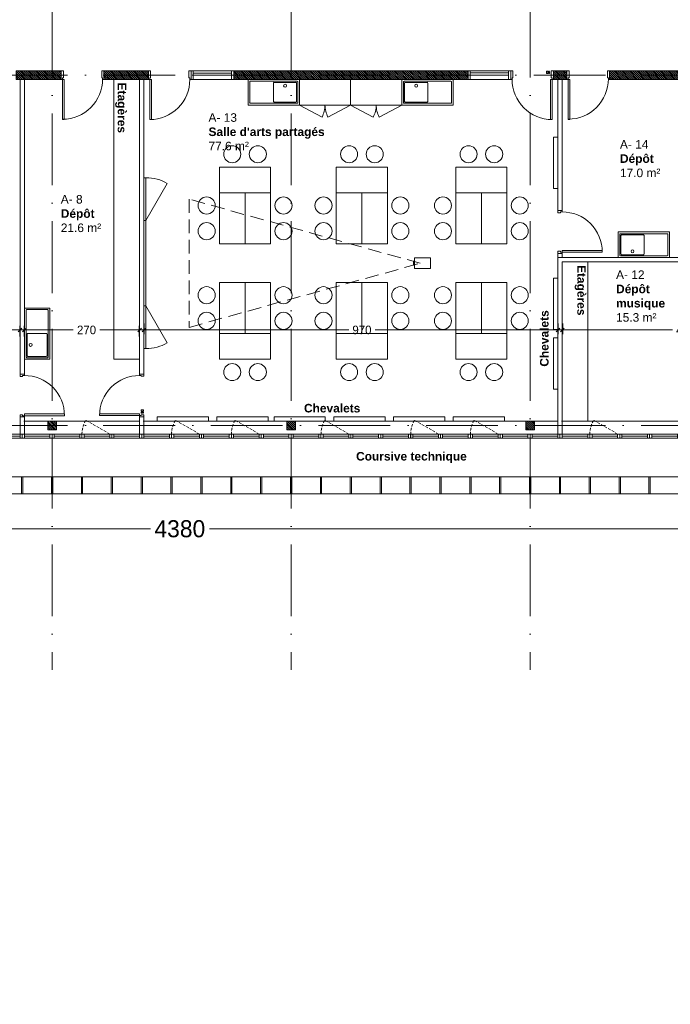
# Model space of a CAD drawing. Header units: centimetres. Extents: x 100159 to 225226, y -81380 to -23241.
# Tile 37 of 256: x 204664 to 206188, y -69149 to -66844. Entities that reach past the tile are written whole.
import ezdxf
from ezdxf.xclip import XClip

# ---------------------------------------------------------------- set-up
doc = ezdxf.new("R2010")
doc.units = ezdxf.units.CM
doc.header["$XCLIPFRAME"] = 2
doc.linetypes.add('ACAD_ISO10W100', pattern=[18, 12, -3, 0, -3])
doc.linetypes.add('CACHE', pattern=[9.525, 6.35, -3.175])
doc.layers.get('0').update_dxf_attribs({"lineweight": 5})
for name, color, linetype, lineweight in [('10', 252, 'Continuous', 5), ('13', 251, 'Continuous', 9), ('17', 6, 'Continuous', 5), ('DDL- CLOISONS DOUBLAGES', 1, 'Continuous', 5), ('DDL- MENUISERIES INT', 51, 'Continuous', 5), ('DDL- STRUCTURE', 5, 'Continuous', 5), ('DDL-HAB-COTES', 161, 'Continuous', 9), ('DDL-HAB-MOBILIER', 252, 'Continuous', 9), ('DDL-HACHURES POCHAGE GRIS', 251, 'Continuous', 5), ('DDL-TRAIT AXES', 1, 'ACAD_ISO10W100', 5)]:
    doc.layers.add(name, color=color, linetype=linetype, lineweight=lineweight)
for name, color, linetype in [('23', 63, 'Continuous'), ('DDL-PLAN MASSE PAYSAGE', 7, 'Continuous'), ('DDL-TEXTE 01', 7, 'Continuous')]:
    doc.layers.add(name, color=color, linetype=linetype)
doc.layers.add('47', color=7, linetype='CACHE', lineweight=5, true_color=0x7a7a7a)
doc.layers.add('GEL', color=113, linetype='Continuous', plot=False)
doc.styles.add('Century Gothic', font='GOTHIC.TTF')
doc.styles.add('COTA', font='romans.shx', dxfattribs={"width": 0.8})
doc.styles.get("Standard").update_dxf_attribs({"font": 'arial.ttf'})
doc.dimstyles.new('C100 cm', dxfattribs={"dimscale": 100, "dimtxt": 0.2, "dimasz": 0.085, "dimexe": 0.1, "dimexo": 0.0625, "dimgap": 0.09, "dimtad": 0, "dimdec": 0, "dimzin": 0, "dimdsep": 46, "dimtxsty": 'Century Gothic', "dimblk": 'OBLIQUE', "dimcen": 0.09, "dimdle": 0.1, "dimclrd": 256, "dimclrt": 256, "dimadec": 0, "dimazin": 0, "dimtfac": 1, "dimtdec": 0, "dimtofl": 0, "dimtmove": 2, "dimatfit": 2, "dimfxl": 0.15, "dimfxlon": 1, "dimtolj": 1, "dimtzin": 0, "dimlwd": -1, "dimarcsym": 0})
doc.dimstyles.new('portes', dxfattribs={"dimtxt": 6, "dimasz": 2.5, "dimexe": 1.25, "dimexo": 0.625, "dimtad": 1, "dimjust": 1, "dimtxsty": 'COTA', "dimblk": 'NONE', "dimcen": 2.5, "dimse1": 1, "dimse2": 1, "dimsd1": 1, "dimsd2": 1, "dimadec": 0, "dimazin": 0, "dimtfac": 1, "dimtix": 1, "dimtofl": 0, "dimtmove": 0, "dimatfit": 0, "dimldrblk": 'NONE', "dimfxl": 1, "dimarcsym": 0})
pattern_1 = [(135, (0, -6734.6542), (-2.24506403, -2.24506403), [])]

# ---------------------------------------------------------------- blocks, each defined once
blk = doc.blocks.new('A$C6C21683D')
blk.add_lwpolyline([(0, 0), (70, 0), (70, 10), (0, 10)], close=True)
for points in [[(5, 0), (65, 0), (65, 10), (5, 10), (5, 0)], [(5, 5), (65, 5)]]:
    blk.add_lwpolyline(points)
blk = doc.blocks.new('A$C7FA553E3')
blk.add_lwpolyline([(0, 32), (70, 32), (70, 42), (0, 42)], close=True)
for points in [[(5, 32), (65, 32), (65, 42), (5, 42), (5, 32)], [(5, 37), (65, 37)]]:
    blk.add_lwpolyline(points)
at = {"linetype": 'CACHE'}
blk.add_lwpolyline([(5, 32), (61.5, 0)], dxfattribs=at)
blk.add_arc((6, 32), 64, 330.0443, 0.0023, dxfattribs=at)
blk = doc.blocks.new('*D187')
at = {"layer": 'Defpoints', "color": 0, "transparency": 16777216}
for p in [(5, 0), (95, 0), (95, 0)]:
    blk.add_point(p, dxfattribs=at)
at = {"layer": 'GEL', "color": 0, "transparency": 16777216, "insert": (12.6, 3.6), "char_height": 6, "attachment_point": 5, "style": 'COTA'}
blk.add_mtext('90', dxfattribs=at)
blk = doc.blocks.new('_None')
blk = doc.blocks.new('*U219')
for p, q in [((20, -550), (0, -550)), ((10, -645), (10, -555)), ((15, -645), (15, -555)), ((0, -650), (20, -650))]:
    blk.add_line(p, q)
blk.add_lwpolyline([(20, -550), (0, -550), (0, -650), (20, -650)], close=True)
for points in [[(0, -555), (0, -550), (20, -550), (20, -555), (0, -555)], [(0, -650), (0, -645), (20, -645), (20, -650), (0, -650)]]:
    blk.add_lwpolyline(points)
blk = doc.blocks.new('*D189')
at = {"layer": 'Defpoints', "color": 0, "transparency": 16777216}
for p in [(5, 0), (95, 0), (95, 0)]:
    blk.add_point(p, dxfattribs=at)
at = {"layer": 'GEL', "color": 0, "transparency": 16777216, "insert": (12.6, 3.6), "char_height": 6, "attachment_point": 5, "style": 'COTA'}
blk.add_mtext('90', dxfattribs=at)
blk = doc.blocks.new('_Oblique')
at = {"color": 0, "linetype": 'ByBlock', "lineweight": -2}
blk.add_line((-0.5, -0.5), (0.5, 0.5), dxfattribs=at)
blk = doc.blocks.new('*D269')
at = {"layer": 'DDL-HAB-COTES', "transparency": 16777216}
for p, q in [((203030.1, -68036.3), (204969.8, -68036.3)), ((207430.1, -68036.3), (205108, -68036.3))]:
    blk.add_line(p, q, dxfattribs=at)
at = {"layer": 'DDL-HAB-COTES', "color": 0, "lineweight": -2, "transparency": 16777216}
for p, q in [((203040.1, -68036.3), (203040.1, -68046.3)), ((207420.1, -68036.3), (207420.1, -68046.3))]:
    blk.add_line(p, q, dxfattribs=at)
at = {"layer": 'Defpoints', "color": 0, "transparency": 16777216}
for p in [(203040.1, -67954.4), (207420.1, -67954.4), (203040.1, -68036.3)]:
    blk.add_point(p, dxfattribs=at)
at = {"layer": 'DDL-HAB-COTES', "transparency": 16777216, "xscale": 8.5, "yscale": 8.5, "zscale": 8.5, "rotation": 180}
blk.add_blockref('_Oblique', (203040.1, -68036.3), dxfattribs=at)
at = {"layer": 'DDL-HAB-COTES', "transparency": 16777216, "xscale": 8.5, "yscale": 8.5, "zscale": 8.5}
blk.add_blockref('_Oblique', (207420.1, -68036.3), dxfattribs=at)
at = {"layer": 'DDL-HAB-COTES', "lineweight": -3, "transparency": 16777216, "insert": (205038.9, -68036.3), "char_height": 40, "attachment_point": 5, "style": 'Century Gothic'}
blk.add_mtext('\\A1;4380', dxfattribs=at)
blk = doc.blocks.new('*D348')
at = {"layer": 'Defpoints', "color": 0, "transparency": 16777216}
for p in [(5, 0), (95, 0), (95, 0)]:
    blk.add_point(p, dxfattribs=at)
at = {"layer": 'GEL', "color": 0, "transparency": 16777216, "insert": (12.6, 3.6), "char_height": 6, "attachment_point": 5, "style": 'COTA'}
blk.add_mtext('90', dxfattribs=at)
blk = doc.blocks.new('A$C601B608D')
for p, q in [((5, 300), (54.9, 386.7)), ((5, 100), (54.9, 13.3))]:
    blk.add_line(p, q)
for points in [[(0, 300), (5, 300), (5, 400), (0, 400)], [(0, 100), (5, 100), (5, 300), (0, 300)], [(0, 0), (5, 0), (5, 100), (0, 100)]]:
    blk.add_lwpolyline(points, close=True)
for centre, start, end in [((5, 300), 60.0976, 90), ((5, 100), 270, 299.9024)]:
    blk.add_arc(centre, 100, start, end)
blk = doc.blocks.new('module evier avec egoutoire')
at = {"layer": 'DDL-HAB-MOBILIER', "linetype": 'Continuous'}
for p, q in [((204358.2, -67253.9), (204467.8, -67253.9)), ((204356.5, -67255.6), (204356.5, -67303.6)), ((204359.4, -67258.2), (204359.4, -67301.1)), ((204411.9, -67256.5), (204361.1, -67256.5)), ((204413.6, -67301.1), (204413.6, -67258.2)), ((204469.5, -67255.6), (204469.5, -67303.6)), ((204358.2, -67305.4), (204467.8, -67305.4)), ((204411.9, -67302.8), (204361.1, -67302.8))]:
    blk.add_line(p, q, dxfattribs=at)
blk.add_lwpolyline([(204352.9, -67249.6), (204472.9, -67249.6), (204472.9, -67309.6), (204352.9, -67309.6)], close=True, dxfattribs=at)
blk.add_circle((204386.5, -67294.9), 3.47, dxfattribs=at)
for centre, start, end in [((204358.2, -67255.6), 90, 180), ((204467.8, -67255.6), 0, 90), ((204361.1, -67258.2), 90, 180), ((204411.9, -67258.2), 0, 90), ((204358.2, -67303.6), 180, 270), ((204361.1, -67301.1), 180, 270), ((204411.9, -67301.1), 270, 0), ((204467.8, -67303.6), 270, 0)]:
    blk.add_arc(centre, 1.71, start, end, dxfattribs=at)
blk = doc.blocks.new('armoire120')
at = {"layer": '13'}
blk.add_lwpolyline([(202579.7, -43308.5), (202579.7, -43188.5), (202639.7, -43188.5), (202639.7, -43308.5)], close=True, dxfattribs=at)
for points in [[(202639.7, -43188.5), (202667.7, -43241.5)], [(202639.7, -43308.5), (202667.7, -43255.4)]]:
    blk.add_lwpolyline(points, dxfattribs=at)
for centre, start, end in [((202639.7, -43188.5), 269.9999, 297.8405), ((202639.7, -43308.5), 62.1592, 89.9998)]:
    blk.add_arc(centre, 60, start, end, dxfattribs=at)
blk = doc.blocks.new('*U372')
blk.add_lwpolyline([(-1.5, 20), (-1.5, -20), (1.5, -20), (1.5, 20), (-1.5, 20)])
blk = doc.blocks.new('*U373')
at = {"color": 0, "linetype": 'ByBlock', "lineweight": -2}
for p in [(1190, 0), (1260, 0), (1330, 0), (1400, 0), (1470, 0), (1540, 0), (1610, 0), (1680, 0), (1750, 0), (1820, 0), (1890, 0), (1960, 0)]:
    blk.add_blockref('*U372', p, dxfattribs=at)
at = {"color": 0, "linetype": 'ByBlock', "lineweight": -2, "transparency": 16777216}
for p in [(2030, 0), (2100, 0), (2170, 0), (2240, 0), (2310, 0), (2380, 0), (2450, 0), (2520, 0), (2590, 0), (2660, 0)]:
    blk.add_blockref('*U372', p, dxfattribs=at)
blk = doc.blocks.new('*D492')
at = {"layer": 'DDL-HAB-COTES', "transparency": 16777216}
for p, q in [((205925.2, -67570.8), (206193.2, -67570.8)), ((206354.6, -67570.8), (206255, -67570.8))]:
    blk.add_line(p, q, dxfattribs=at)
at = {"layer": 'DDL-HAB-COTES', "color": 0, "lineweight": -2, "transparency": 16777216}
for p, q in [((205935.2, -67555.8), (205935.2, -67580.8)), ((206344.6, -67555.8), (206344.6, -67580.8))]:
    blk.add_line(p, q, dxfattribs=at)
at = {"layer": 'Defpoints', "color": 0, "transparency": 16777216}
for p in [(205935.2, -67411.4), (206344.6, -67411.4), (205935.2, -67570.8)]:
    blk.add_point(p, dxfattribs=at)
at = {"layer": 'DDL-HAB-COTES', "transparency": 16777216, "xscale": 8.5, "yscale": 8.5, "zscale": 8.5, "rotation": 180}
blk.add_blockref('_Oblique', (205935.2, -67570.8), dxfattribs=at)
at = {"layer": 'DDL-HAB-COTES', "transparency": 16777216, "xscale": 8.5, "yscale": 8.5, "zscale": 8.5}
blk.add_blockref('_Oblique', (206344.6, -67570.8), dxfattribs=at)
at = {"layer": 'DDL-HAB-COTES', "lineweight": -3, "transparency": 16777216, "insert": (206224.1, -67570.8), "char_height": 20, "attachment_point": 5, "style": 'Century Gothic'}
blk.add_mtext('\\A1;409', dxfattribs=at)
blk = doc.blocks.new('*D493')
at = {"layer": 'DDL-HAB-COTES', "transparency": 16777216}
for p, q in [((204944.6, -67570.8), (205434.5, -67570.8)), ((205934.6, -67570.8), (205496.5, -67570.8))]:
    blk.add_line(p, q, dxfattribs=at)
at = {"layer": 'DDL-HAB-COTES', "color": 0, "lineweight": -2, "transparency": 16777216}
for p, q in [((204954.6, -67555.8), (204954.6, -67580.8)), ((205924.6, -67555.8), (205924.6, -67580.8))]:
    blk.add_line(p, q, dxfattribs=at)
at = {"layer": 'Defpoints', "color": 0, "transparency": 16777216}
for p in [(204954.6, -67401.4), (205924.6, -67401.4), (204954.6, -67570.8)]:
    blk.add_point(p, dxfattribs=at)
at = {"layer": 'DDL-HAB-COTES', "transparency": 16777216, "xscale": 8.5, "yscale": 8.5, "zscale": 8.5, "rotation": 180}
blk.add_blockref('_Oblique', (204954.6, -67570.8), dxfattribs=at)
at = {"layer": 'DDL-HAB-COTES', "transparency": 16777216, "xscale": 8.5, "yscale": 8.5, "zscale": 8.5}
blk.add_blockref('_Oblique', (205924.6, -67570.8), dxfattribs=at)
at = {"layer": 'DDL-HAB-COTES', "lineweight": -3, "transparency": 16777216, "insert": (205465.5, -67570.8), "char_height": 20, "attachment_point": 5, "style": 'Century Gothic'}
blk.add_mtext('\\A1;970', dxfattribs=at)
blk = doc.blocks.new('*D494')
at = {"layer": 'DDL-HAB-COTES', "transparency": 16777216}
for p, q in [((204664.6, -67570.8), (204789, -67570.8)), ((204954.6, -67570.8), (204851.6, -67570.8))]:
    blk.add_line(p, q, dxfattribs=at)
at = {"layer": 'DDL-HAB-COTES', "color": 0, "lineweight": -2, "transparency": 16777216}
for p, q in [((204674.6, -67585.8), (204674.6, -67560.8)), ((204944.6, -67585.8), (204944.6, -67560.8))]:
    blk.add_line(p, q, dxfattribs=at)
at = {"layer": 'Defpoints', "color": 0, "transparency": 16777216}
for p in [(204674.6, -67570.8), (204674.6, -67639.4), (204944.6, -67639.3)]:
    blk.add_point(p, dxfattribs=at)
at = {"layer": 'DDL-HAB-COTES', "transparency": 16777216, "xscale": 8.5, "yscale": 8.5, "zscale": 8.5, "rotation": 180}
blk.add_blockref('_Oblique', (204674.6, -67570.8), dxfattribs=at)
at = {"layer": 'DDL-HAB-COTES', "transparency": 16777216, "xscale": 8.5, "yscale": 8.5, "zscale": 8.5}
blk.add_blockref('_Oblique', (204944.6, -67570.8), dxfattribs=at)
at = {"layer": 'DDL-HAB-COTES', "lineweight": -3, "transparency": 16777216, "insert": (204820.3, -67570.8), "char_height": 20, "attachment_point": 5, "style": 'Century Gothic'}
blk.add_mtext('\\A1;270', dxfattribs=at)
blk = doc.blocks.new('*D495')
at = {"layer": 'DDL-HAB-COTES', "transparency": 16777216}
for p, q in [((203685.2, -67570.8), (204174.9, -67570.8)), ((204674.6, -67570.8), (204236.1, -67570.8))]:
    blk.add_line(p, q, dxfattribs=at)
at = {"layer": 'DDL-HAB-COTES', "color": 0, "lineweight": -2, "transparency": 16777216}
for p, q in [((203695.2, -67585.8), (203695.2, -67560.8)), ((204664.6, -67585.8), (204664.6, -67560.8))]:
    blk.add_line(p, q, dxfattribs=at)
at = {"layer": 'Defpoints', "color": 0, "transparency": 16777216}
for p in [(203695.2, -67570.8), (203695.2, -67649.4), (204664.6, -67649.4)]:
    blk.add_point(p, dxfattribs=at)
at = {"layer": 'DDL-HAB-COTES', "transparency": 16777216, "xscale": 8.5, "yscale": 8.5, "zscale": 8.5, "rotation": 180}
blk.add_blockref('_Oblique', (203695.2, -67570.8), dxfattribs=at)
at = {"layer": 'DDL-HAB-COTES', "transparency": 16777216, "xscale": 8.5, "yscale": 8.5, "zscale": 8.5}
blk.add_blockref('_Oblique', (204664.6, -67570.8), dxfattribs=at)
at = {"layer": 'DDL-HAB-COTES', "lineweight": -3, "transparency": 16777216, "insert": (204205.5, -67570.8), "char_height": 20, "attachment_point": 5, "style": 'Century Gothic'}
blk.add_mtext('\\A1;969', dxfattribs=at)
blk = doc.blocks.new('17.07 CADASTRE')
at = {"layer": '23'}
h = blk.add_hatch(dxfattribs=at)
h.set_pattern_fill('CROSS', color=9, scale=0.122312, angle=-74.5126)
h.set_pattern_definition([(285.487436, (-1752.3689, 119.6183), (0.95587097, -0.5410825), [0.38833935, -1.16501804]), (15.487436, (-1752.5042, 119.37936), (0.5410825, 0.95587097), [0.38833935, -1.16501804])])
h.paths.add_polyline_path([(296.556, 77.111), (237.111, 55.333), (234.333, 63.889), (230.222, 79.222), (287.333, 104.778), (286, 108.667), (283.764, 107.684), (283.586, 107.684), (284.556, 108.111), (281.778, 113.778), (279.556, 117), (276.889, 119.556), (274.222, 121.222), (271, 122.222), (267.222, 123.778), (264.111, 125.444), (253.889, 127.667), (249.222, 128.444), (241, 128.111), (233.111, 127.444), (216.889, 124.444), (201.667, 120.778), (176.222, 114.111), (165.556, 111.111), (124.556, 102.444), (122.333, 102.222), (76.778, 95.667), (65.222, 94.333), (35.444, 90.111), (31.667, 89.667), (13.222, 87.017), (13.222, 11), (305.953, 11), (306.333, 20.889), (306.457, 20.91), (306.778, 27.444), (306.556, 41.222), (304.889, 48.667)])
h.paths.add_polyline_path([(382.444, 188.112), (366.222, 179.889), (324.333, 156.222), (321.556, 150.111), (319.889, 143.222), (318.444, 140), (316.333, 136.444), (312.889, 132.222), (311, 129.556), (309.667, 127), (309.222, 124.889), (309.111, 121.556), (313, 67.111), (320.889, 34.556), (323.889, 23), (326.72, 11), (382.444, 11)])
h.paths.add_polyline_path([(114.441, 168.682), (114.556, 172.222), (114.765, 174.055), (114.889, 176.111), (115.444, 180), (117, 187), (119.807, 200.743), (131.778, 243.333), (132.667, 246.889), (134.333, 259.778), (123.889, 263.889), (95.589, 275.588), (95.778, 276.111), (116.444, 322.667), (114.867, 324.739), (110, 330.778), (101, 340.111), (94.778, 345.889), (88.111, 351.333), (84.333, 354.222), (77.667, 358.667), (70, 363), (64.667, 366.778), (62.667, 368.556), (61, 370.778), (59.667, 373.333), (57.444, 376.444), (55, 379.889), (50.444, 384.111), (47.778, 386.111), (42.889, 389.333), (34.778, 392.222), (29.778, 390.222), (28, 389.111), (23.444, 385.111), (19.596, 381.153), (45.333, 361.111), (41.87, 356.754), (41.556, 357), (39.111, 354), (13.222, 374.341), (13.222, 359.889), (17.111, 358.444), (17.556, 359.444), (21.111, 358), (20.778, 357), (22.556, 356.333), (22.889, 357.333), (29.222, 354.889), (26.333, 347.667), (22.889, 349), (21.556, 345.667), (17.889, 347.111), (18.556, 348.889), (13.222, 350.98), (13.222, 268.872), (22.444, 266.333), (20.333, 258.444), (13.222, 260.467), (13.222, 114.187), (18.444, 116), (18.889, 112.778), (28.889, 113.333), (38.667, 115.778), (41.333, 115.778), (59.333, 118.667), (82, 120.333), (98.222, 123.111), (115.889, 127.889), (114.889, 141.889), (114.853, 142.698), (114.556, 146.667), (114.435, 152.182), (114.222, 157), (114.259, 160.231), (114.222, 161.889), (114.123, 164.5), (114.333, 166.889)])
h.paths.add_polyline_path([(35.889, 199), (33.222, 200.111), (35, 204.222), (37.556, 203)], flags=16)
h.paths.add_polyline_path([(48.222, 318.556), (43.778, 319.556), (44.333, 321.778), (38.889, 323), (39, 323.778), (35, 324.667), (35.111, 325.333), (31.556, 326.111), (33.444, 334.667), (40.444, 333), (40.222, 332.111), (43.222, 331.444), (42.889, 330), (46, 329.333), (49, 342.556), (55.111, 337.444), (53, 328.556), (50.667, 329.111)], flags=16)
h.paths.add_polyline_path([(23.889, 322.556), (20.556, 323.222), (21.111, 326.222), (24.556, 325.556)], flags=16)
h.paths.add_polyline_path([(19.667, 324.111), (14.111, 325.222), (14.556, 327.889), (20.222, 326.778)], flags=16)
h.paths.add_polyline_path([(57.556, 349), (56.556, 349.778), (56, 349.111), (53.667, 350.778), (54, 351.444), (50.556, 354.111), (52.889, 357.333), (53.667, 356.889), (54.444, 358), (53.778, 358.556), (59.667, 366.333), (64.444, 362.556), (60.444, 357.111), (64.444, 353.778), (61.889, 350.556), (59.889, 352.111)], flags=16)
h.paths.add_polyline_path([(38.667, 373.444), (35.778, 375.889), (35.444, 375.556), (32.333, 378), (33.111, 379.111), (30, 381.444), (32.444, 384.778), (35.556, 382.222), (36, 382.889), (36.889, 382.333), (37.889, 383.667), (40.444, 381.444), (42.889, 384.667), (47.778, 380.889), (42.889, 374.556), (40.778, 376.222)], flags=16)
h.paths.add_polyline_path([(64.778, 393.222), (55, 404.111), (51.333, 405.889), (50, 405.222), (47.889, 404.556), (45.556, 404.556), (44.778, 404.667), (43.889, 405.111), (34.778, 392.222), (42.889, 389.333), (47.778, 386.111), (50.444, 384.111), (55, 379.889), (57.444, 376.444), (59.667, 373.333), (61, 370.778), (62.667, 368.556), (64.667, 366.778), (70, 363), (77.667, 358.667), (84.333, 354.222), (88.111, 351.333), (94.778, 345.889), (101, 340.111), (110, 330.778), (112.546, 327.619), (117, 349.111), (122, 359.222), (113.222, 363.667), (115.333, 367.889), (104.333, 373.444), (104.111, 373), (103.667, 373.222), (103.889, 373.667)])
h.paths.add_polyline_path([(60.667, 391.556), (67.111, 388.333), (66.333, 386.667), (70.778, 384.444), (67.333, 377.444), (61, 380.556), (61.667, 381.889), (57, 384.222)], flags=16)
h.paths.add_polyline_path([(56.111, 388.778), (44.667, 394.444), (48.111, 401.222), (52.444, 399.111), (52.556, 399.556), (55.444, 398.111), (53.889, 395), (58.111, 393)], flags=16)
h.paths.add_polyline_path([(74.333, 380.889), (79.667, 378.222), (80.333, 379.556), (83.444, 378.111), (79.333, 369.889), (70.889, 374.222)], flags=16)
h.paths.add_polyline_path([(87.444, 378.444), (92.444, 376), (90.556, 372.333), (90, 372.667), (88.556, 369.778), (93.889, 367.222), (90.667, 360.778), (81, 365.556)], flags=16)
h.paths.add_polyline_path([(97.444, 368.111), (107.667, 363.111), (104.556, 356.778), (94.333, 361.778)], flags=16)
h.paths.add_polyline_path([(109.222, 359.889), (112.444, 358.222), (111.778, 357), (113.222, 356.222), (114.444, 358.667), (117.667, 357), (111, 343.444), (106.667, 345.556), (108, 348.333), (104.444, 350.111)], flags=16)
h.paths.add_polyline_path([(138.333, 392.333), (139.444, 392.667), (142.289, 398.356), (133.889, 402.556), (137.222, 409.444), (142.667, 406.667), (143.556, 408.444), (146.6, 406.978), (147.111, 408), (146.954, 409.778), (132.144, 409.778), (130.222, 406), (122.667, 409.778), (88.627, 409.778), (92.222, 408), (85.444, 394.444), (81.667, 396.333), (82.667, 398.444), (80.556, 399.556), (81.667, 401.667), (77.444, 403.778), (80.481, 409.778), (77.236, 409.778), (74.889, 405), (69.444, 407.778), (69.889, 408.778), (67.857, 409.778), (56.288, 409.778), (58.444, 408.667), (64.444, 402), (64.889, 402.333), (65.111, 402), (64.778, 401.667), (68.222, 397.778), (70.667, 396.556), (71.667, 398.667), (76.333, 396.333), (75.333, 394.222), (83.333, 390.222), (84.333, 392.333), (89, 390), (88.222, 388.333), (88.556, 388.111), (88.444, 387.778), (96, 383.889), (97, 386), (105.444, 381.778), (104.444, 379.667), (118, 372.889), (119.063, 372.48), (121, 372.111), (123.444, 372.222), (123.333, 372.667), (123.778, 372.778), (123.889, 372.333), (124.556, 372.556), (126.503, 373.571), (127.437, 374.272), (128.105, 375.058), (128.808, 376.042), (120.778, 380.222), (120.889, 380.444), (117.444, 382.111), (119.889, 386.778), (123.222, 385.111), (123.778, 386.111), (131.912, 381.934), (136.222, 390.556), (136.417, 390.75), (136.556, 391), (137.444, 391.778)])
h.paths.add_polyline_path([(94.778, 396.222), (95.111, 397), (90.889, 399.111), (93, 403.333), (93.889, 402.889), (95.333, 405.667), (98, 404.333), (98.333, 405), (101.889, 403.111), (101.667, 402.556), (104.556, 401.111), (101.111, 394), (98.111, 395.556), (97.667, 394.667)], flags=16)
h.paths.add_polyline_path([(104.778, 389.444), (108.222, 396.333), (118.667, 391.222), (115.667, 385.222), (112.889, 386.556), (112.444, 385.667)], flags=16)
at = {"color": 0, "linetype": 'Continuous'}
blk.add_lwpolyline([(13.222, 11), (382.444, 11), (382.444, 409.778), (13.222, 409.778), (13.222, 11)], dxfattribs=at)
blk = doc.blocks.new('*U186')
blk.add_line((100, 20), (100, 0))
blk.add_lwpolyline([(3, 20), (3, 114), (7, 114), (7, 20)], close=True)
for points in [[(0, 0), (5, 0), (5, 16), (3, 16), (3, 20), (0, 20), (0, 20)], [(0, 20), (0, 0)], [(100, 0), (95, 0), (95, 16), (97, 16), (97, 20), (100, 20), (100, 20)]]:
    blk.add_lwpolyline(points)
blk.add_arc((3, 20), 94, 359.999971, 90.000029)
at = {"layer": 'GEL'}
dim = blk.add_linear_dim(base=(95, 0), p1=(5, 0), p2=(95, 0), dimstyle='portes', dxfattribs=at)
dim.commit()
dim.dimension.update_dxf_attribs({"geometry": '*D187', "text_midpoint": (12.636, 3.625)})
blk = doc.blocks.new('A$C530C723F')
at = {"layer": 'DDL- MENUISERIES INT'}
blk.add_blockref('*U186', (10, 0), dxfattribs=at)
at = {"layer": 'DDL- MENUISERIES INT', "rotation": 270}
blk.add_blockref('*U219', (760, 20), dxfattribs=at)
blk = doc.blocks.new('*U188')
blk.add_line((100, 20), (100, 0))
blk.add_lwpolyline([(3, 20), (3, 114), (7, 114), (7, 20)], close=True)
for points in [[(0, 0), (5, 0), (5, 16), (3, 16), (3, 20), (0, 20), (0, 20)], [(0, 20), (0, 0)], [(100, 0), (95, 0), (95, 16), (97, 16), (97, 20), (100, 20), (100, 20)]]:
    blk.add_lwpolyline(points)
blk.add_arc((3, 19.039), 94, 359.999971, 90.000029)
at = {"layer": 'GEL'}
dim = blk.add_linear_dim(base=(95, 0), p1=(5, 0), p2=(95, 0), dimstyle='portes', dxfattribs=at)
dim.commit()
dim.dimension.update_dxf_attribs({"geometry": '*D189', "text_midpoint": (12.636, 3.625)})
blk = doc.blocks.new('*U347')
blk.add_line((100, 10), (100, 0))
blk.add_lwpolyline([(3, 10), (3, 104), (7, 104), (7, 10)], close=True)
for points in [[(0, 0), (5, 0), (5, 6), (3, 6), (3, 10), (0, 10), (0, 10)], [(0, 10), (0, 0)], [(100, 0), (95, 0), (95, 6), (97, 6), (97, 10), (100, 10), (100, 10)]]:
    blk.add_lwpolyline(points)
blk.add_arc((3, 10), 94, 359.999971, 90.000029)
at = {"layer": 'GEL'}
dim = blk.add_linear_dim(base=(95, 0), p1=(5, 0), p2=(95, 0), dimstyle='portes', dxfattribs=at)
dim.commit()
dim.dimension.update_dxf_attribs({"geometry": '*D348', "text_midpoint": (12.636, 3.625)})

msp = doc.modelspace()

# ---------------------------------------------------------------- hatches: boundary and pattern name
at = {"layer": 'DDL-HACHURES POCHAGE GRIS'}
h = msp.add_hatch(dxfattribs=at)
h.set_pattern_fill('ANSI31', color=256, angle=90)
h.set_pattern_definition([(135, (0, 265.372), (-2.24506403, -2.24506403), [])])
h.paths.add_polyline_path([(203060.1, -66984.4), (203106.4, -66984.4), (203106.4, -66964.4), (203040.1, -66964.4), (203040.1, -67954.4), (203060.1, -67954.4)])
h.paths.add_polyline_path([(207399.6, -66984.4), (207266.1, -66984.4), (207266.1, -66964.4), (207419.6, -66964.4), (207419.6, -67954.4), (207399.6, -67954.4)])
h.paths.add_polyline_path([(205914.3, -66984.4), (205945.9, -66984.4), (205945.9, -66964.4), (205914.3, -66964.4)])
h.paths.add_polyline_path([(206045.9, -66984.4), (206364.6, -66984.4), (206364.6, -66964.4), (206045.9, -66964.4)])
h.paths.add_polyline_path([(203705.5, -66964.4), (203675.5, -66964.4), (203675.5, -66984.4), (203705.5, -66984.4)])
h.paths.add_polyline_path([(206564.6, -66984.4), (207066.1, -66984.4), (207066.1, -66964.4), (206564.6, -66964.4)])
h.paths.add_polyline_path([(205165.3, -66964.4), (205714.3, -66964.4), (205714.3, -66984.4), (205165.3, -66984.4)])
h.paths.add_polyline_path([(204861, -66964.4), (204965.3, -66964.4), (204965.3, -66984.4), (204861, -66984.4)])
h.paths.add_polyline_path([(204655.3, -66984.4), (204761, -66984.4), (204761, -66964.4), (204655.3, -66964.4)])
h.paths.add_polyline_path([(203905.5, -66964.4), (204455.3, -66964.4), (204455.3, -66984.4), (203905.5, -66984.4)])
h.paths.add_polyline_path([(203306.4, -66964.4), (203575.5, -66964.4), (203575.5, -66984.4), (203306.4, -66984.4)])
h = msp.add_hatch(dxfattribs=at)
h.set_pattern_fill('ANSI31', color=256, angle=90)
h.set_pattern_definition(pattern_1)
h.paths.add_polyline_path([(204729.6, -67784.5), (204749.6, -67784.5), (204749.6, -67804.5), (204729.6, -67804.5)])
h = msp.add_hatch(dxfattribs=at)
h.set_pattern_fill('ANSI31', color=256, angle=90)
h.set_pattern_definition(pattern_1)
h.paths.add_polyline_path([(205289.6, -67784.5), (205309.6, -67784.5), (205309.6, -67804.5), (205289.6, -67804.5)])
h = msp.add_hatch(dxfattribs=at)
h.set_pattern_fill('ANSI31', color=256, angle=90)
h.set_pattern_definition(pattern_1)
h.paths.add_polyline_path([(205849.6, -67784.5), (205869.6, -67784.5), (205869.6, -67804.5), (205849.6, -67804.5)])

# ---------------------------------------------------------------- linework, layer by layer
at = {"layer": '10'}
for points in [[(205589, -67409.7), (205589, -67419), (205586.3, -67419), (205586.3, -67409.7)], [(205589, -67401.8), (205589, -67426.9), (205626, -67426.9), (205626, -67401.8)]]:
    msp.add_lwpolyline(points, close=True, dxfattribs=at)
for points in [[(204673, -67784.3), (204943, -67784.3)], [(204856.4, -67784.3), (204943, -67784.3)], [(204953, -67784.3), (205922.9, -67784.3)], [(204953, -67784.3), (205637.1, -67784.3)], [(205932.9, -67784.2), (206342.9, -67784.2)], [(203060.1, -67914.4), (207400.1, -67914.4)], [(203060.1, -67954.4), (207400.1, -67954.4)]]:
    msp.add_lwpolyline(points, dxfattribs=at)
at = {"layer": '47', "ltscale": 5}
msp.add_lwpolyline([(205060.8, -67264.6), (205060.8, -67564.6), (205602.2, -67414.6), (205060.8, -67264.6)], dxfattribs=at)
at = {"layer": 'DDL- CLOISONS DOUBLAGES'}
for p, q in [((205935.3, -67291.4), (205925.3, -67291.4)), ((205933.1, -67401.4), (205924.6, -67401.4)), ((204674.6, -67674.4), (204664.6, -67674.4)), ((204944.6, -67674.3), (204954.6, -67674.3))]:
    msp.add_line(p, q, dxfattribs=at)
for points in [[(204664.6, -66984.4), (204664.6, -67674.4)], [(204674.6, -66984.4), (204674.6, -67674.4)], [(204944.6, -66984.4), (204944.6, -67674.3)], [(204954.6, -66984.4), (204954.6, -67674.3)], [(205924.6, -66984.3), (205924.6, -67291.4)], [(205934.6, -66984.3), (205934.6, -67291.4)], [(205924.6, -67401.4), (205924.6, -67814.3)], [(205934.4, -67401.4), (206344.6, -67401.4)], [(205934.6, -67411.4), (205934.6, -67814.3)], [(205935.2, -67411.4), (206344.6, -67411.4)], [(204664.6, -67674.4), (204674.6, -67674.4)], [(204944.6, -67674.3), (204954.6, -67674.3)]]:
    msp.add_lwpolyline(points, dxfattribs=at)
for points in [[(205934.6, -67391.4), (205924.6, -67391.4), (205924.6, -67401.4), (205934.6, -67401.4)], [(204664.6, -67774.4), (204674.6, -67774.4), (204674.6, -67814.3), (204664.6, -67814.3)]]:
    msp.add_lwpolyline(points, close=True, dxfattribs=at)
at = {"layer": 'DDL- CLOISONS DOUBLAGES', "color": 10}
msp.add_lwpolyline([(204944.6, -67774.3), (204954.6, -67774.3), (204954.6, -67814.3), (204944.6, -67814.3)], close=True, dxfattribs=at)
at = {"layer": 'DDL- STRUCTURE'}
for points in [[(204655.3, -66984.4), (204761, -66984.4), (204761, -66964.4), (204655.3, -66964.4)], [(204861, -66964.4), (204965.3, -66964.4), (204965.3, -66984.4), (204861, -66984.4)], [(205165.3, -66964.4), (205714.3, -66964.4), (205714.3, -66984.4), (205165.3, -66984.4)], [(205914.3, -66984.4), (205945.9, -66984.4), (205945.9, -66964.4), (205914.3, -66964.4)], [(206045.9, -66984.4), (206364.6, -66984.4), (206364.6, -66964.4), (206045.9, -66964.4)], [(204729.6, -67784.5), (204749.6, -67784.5), (204749.6, -67804.5), (204729.6, -67804.5)], [(205289.6, -67784.5), (205309.6, -67784.5), (205309.6, -67804.5), (205289.6, -67804.5)], [(205849.6, -67784.5), (205869.6, -67784.5), (205869.6, -67804.5), (205849.6, -67804.5)]]:
    msp.add_lwpolyline(points, close=True, dxfattribs=at)
at = {"layer": 'DDL-HAB-MOBILIER', "linetype": 'Continuous'}
for points in [[(204884.6, -67639.3), (204884.6, -66984.4), (204944.6, -66984.4), (204944.6, -67639.3)], [(205914.6, -67119.3), (205914.6, -67239.3), (205924.6, -67239.3), (205924.6, -67119.3)], [(205131.7, -67189.4), (205251.7, -67189.4), (205251.7, -67249.4), (205131.7, -67249.4)], [(205405.5, -67189.4), (205525.5, -67189.4), (205525.5, -67249.4), (205405.5, -67249.4)], [(205685.4, -67189.4), (205805.4, -67189.4), (205805.4, -67249.4), (205685.4, -67249.4)], [(205131.7, -67369.4), (205131.7, -67249.4), (205191.7, -67249.4), (205191.7, -67369.4)], [(205191.7, -67369.4), (205191.7, -67249.4), (205251.7, -67249.4), (205251.7, -67369.4)], [(205405.5, -67369.4), (205405.5, -67249.4), (205465.5, -67249.4), (205465.5, -67369.4)], [(205465.5, -67369.4), (205465.5, -67249.4), (205525.5, -67249.4), (205525.5, -67369.4)], [(205685.4, -67369.4), (205685.4, -67249.4), (205745.4, -67249.4), (205745.4, -67369.4)], [(205745.4, -67369.4), (205745.4, -67249.4), (205805.4, -67249.4), (205805.4, -67369.4)], [(205934.6, -67411.4), (205934.6, -67784.2), (205994.6, -67784.2), (205994.6, -67411.4)], [(205131.7, -67459.4), (205131.7, -67579.4), (205191.7, -67579.4), (205191.7, -67459.4)], [(205191.7, -67459.4), (205191.7, -67579.4), (205251.7, -67579.4), (205251.7, -67459.4)], [(205405.5, -67459.4), (205405.5, -67579.4), (205465.5, -67579.4), (205465.5, -67459.4)], [(205465.5, -67459.4), (205465.5, -67579.4), (205525.5, -67579.4), (205525.5, -67459.4)], [(205685.4, -67459.4), (205685.4, -67579.4), (205745.4, -67579.4), (205745.4, -67459.4)], [(205745.4, -67459.4), (205745.4, -67579.4), (205805.4, -67579.4), (205805.4, -67459.4)], [(205914.6, -67449.3), (205914.6, -67569.3), (205924.6, -67569.3), (205924.6, -67449.3)], [(205131.7, -67639.4), (205251.7, -67639.4), (205251.7, -67579.4), (205131.7, -67579.4)], [(205405.5, -67639.4), (205525.5, -67639.4), (205525.5, -67579.4), (205405.5, -67579.4)], [(205685.4, -67639.4), (205805.4, -67639.4), (205805.4, -67579.4), (205685.4, -67579.4)], [(205914.6, -67589.3), (205914.6, -67709.3), (205924.6, -67709.3), (205924.6, -67589.3)], [(204985.9, -67784.3), (205105.9, -67784.3), (205105.9, -67774.3), (204985.9, -67774.3)], [(205125.9, -67784.3), (205245.9, -67784.3), (205245.9, -67774.3), (205125.9, -67774.3)], [(205259.6, -67784.3), (205379.6, -67784.3), (205379.6, -67774.3), (205259.6, -67774.3)], [(205399.6, -67784.3), (205519.6, -67784.3), (205519.6, -67774.3), (205399.6, -67774.3)], [(205539.5, -67784.3), (205659.5, -67784.3), (205659.5, -67774.3), (205539.5, -67774.3)], [(205679.5, -67784.3), (205799.5, -67784.3), (205799.5, -67774.3), (205679.5, -67774.3)]]:
    msp.add_lwpolyline(points, close=True, dxfattribs=at)
for centre in [(205161.7, -67159.4), (205221.7, -67159.4), (205435.5, -67159.4), (205495.5, -67159.4), (205715.4, -67159.4), (205775.4, -67159.4), (205101.7, -67279.4), (205281.7, -67279.4), (205375.5, -67279.4), (205555.5, -67279.4), (205655.4, -67279.4), (205835.4, -67279.4), (205101.7, -67339.4), (205281.7, -67339.4), (205375.5, -67339.4), (205555.5, -67339.4), (205655.4, -67339.4), (205835.4, -67339.4), (205101.7, -67489.4), (205281.7, -67489.4), (205375.5, -67489.4), (205555.5, -67489.4), (205655.4, -67489.4), (205835.4, -67489.4), (205101.7, -67549.4), (205281.7, -67549.4), (205375.5, -67549.4), (205555.5, -67549.4), (205655.4, -67549.4), (205835.4, -67549.4), (205161.7, -67669.4), (205221.7, -67669.4), (205435.5, -67669.4), (205495.5, -67669.4), (205715.4, -67669.4), (205775.4, -67669.4)]:
    msp.add_circle(centre, 20, dxfattribs=at)
at = {"layer": 'DDL-TRAIT AXES', "ltscale": 14}
for p, q in [((204739.6, -64291.1), (204739.6, -68366.6)), ((205299.6, -64291.1), (205299.6, -68366.6)), ((205859.6, -64291.1), (205859.6, -68366.6)), ((203094.9, -66974.4), (208104.5, -66974.4)), ((203094.9, -67794.5), (208104.5, -67794.5))]:
    msp.add_line(p, q, dxfattribs=at)

# ---------------------------------------------------------------- block references
at = {"linetype": 'Continuous', "rotation": 180}
msp.add_blockref('module evier avec egoutoire', (409672, -134293.9), dxfattribs=at)
at = {"linetype": 'Continuous', "xscale": -1}
for p, rotation in [((1206.1, -134293.9), 180), ((271984.2, -271992.3), 270)]:
    msp.add_blockref('module evier avec egoutoire', p, dxfattribs=dict(at, rotation=rotation))
at = {"linetype": 'Continuous'}
msp.add_blockref('module evier avec egoutoire', (1713, -91.7), dxfattribs=at)
at = {"xscale": -1}
msp.add_blockref('*U373', (207329.6, -67934.4), dxfattribs=at)
at = {"layer": '10', "rotation": 359.9998809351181}
msp.add_blockref('A$C601B608D', (204954.6, -67614.3), dxfattribs=at)
at = {"layer": '17'}
for name, p, rotation in [('A$C7FA553E3', (204879.6, -67782.3), 179.9999002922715), ('A$C7FA553E3', (205089.6, -67782.3), 180.0000997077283), ('A$C7FA553E3', (205229.6, -67782.3), 180.0000997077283), ('A$C7FA553E3', (205439.6, -67782.3), 179.9999002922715), ('A$C7FA553E3', (205649.8, -67782.3), 179.9999002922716), ('A$C7FA553E3', (205789.6, -67782.3), 179.9999002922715), ('A$C7FA553E3', (206069.6, -67782.3), 180.0000997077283), ('A$C6C21683D', (204669.6, -67814.3), 179.9999002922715), ('A$C6C21683D', (205299.6, -67814.3), 179.9999002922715), ('A$C6C21683D', (205859.6, -67814.3), 179.9999002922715)]:
    msp.add_blockref(name, p, dxfattribs=dict(at, rotation=rotation))
at = {"layer": '17', "xscale": -1, "rotation": 180.0000997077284}
for p in [(204669.6, -67814.3), (204739.6, -67814.3), (204879.6, -67814.3), (204949.6, -67814.3), (205089.6, -67814.3), (205299.6, -67814.3), (205439.6, -67814.3), (205509.6, -67814.3), (205649.6, -67814.3), (205859.6, -67814.3), (205929.6, -67814.3), (206069.6, -67814.3), (206139.6, -67814.3)]:
    msp.add_blockref('A$C6C21683D', p, dxfattribs=at)
at = {"layer": 'DDL- CLOISONS DOUBLAGES', "linetype": 'Continuous', "rotation": 270}
for p in [(248627.5, 135595.4), (248747.5, 135595.4)]:
    msp.add_blockref('armoire120', p, dxfattribs=at)
at = {"layer": 'DDL- MENUISERIES INT', "xscale": -1}
for name, p, rotation in [('*U188', (204761, -66964.4), 180), ('A$C530C723F', (204955.3, -66964.4), 180), ('*U188', (205945.9, -66964.2), 180), ('*U347', (205924.6, -67391.4), 270), ('*U347', (204664.6, -67774.4), 270)]:
    msp.add_blockref(name, p, dxfattribs=dict(at, rotation=rotation))
at = {"layer": 'DDL- MENUISERIES INT'}
for name, p, rotation in [('A$C530C723F', (205924.3, -66964.2), 179.9999999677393), ('A$C530C723F', (205924.3, -66964.2), 179.9999999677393), ('*U347', (204954.6, -67774.3), 90.00000000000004)]:
    msp.add_blockref(name, p, dxfattribs=dict(at, rotation=rotation))
at = {"layer": 'DDL-PLAN MASSE PAYSAGE', "linetype": 'ByBlock'}
ref = msp.add_blockref('17.07 CADASTRE', (176094.2, -61986.4), dxfattribs=dict(at, xscale=106.2859075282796, yscale=106.2859075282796, zscale=106.2859075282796, rotation=344.5125640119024))
XClip(ref).set_block_clipping_path([(36.599704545, 85.9239172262), (419.7690201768, 192.095693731), (361.9471425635, 400.7723308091), (-21.2221730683, 294.6005543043)])

# ---------------------------------------------------------------- texts
at = {"layer": 'DDL-TEXTE 01', "char_height": 20, "attachment_point": 1}
for s, insert, rotation in [('{\\fArial|b1|i0|c0|p34;Etagères}', (204913.4, -66991.7), 270), ('{\\fArial|b1|i0|c0|p34;Etagères}', (205990.1, -67418.8), 270), ('{\\fArial|b1|i0|c0|p34;Chevalets }', (205882.8, -67656.7), 90)]:
    msp.add_mtext_dynamic_manual_height_columns(s, width=177.632, gutter_width=40, heights=[0], dxfattribs=dict(at, insert=insert, rotation=rotation))
for s, width, insert in [("\\A1;A- 13\\P{\\fArial|b1|i0|c0|p34;Salle d'arts partagés\\P}77.6 m²", 460.179, (205106, -67063.5)), ('\\A1;A- 14\\P{\\fArial|b1|i0|c0|p34;Dépôt\\P}17.0 m²', 460.179, (206070.1, -67126.3)), ('\\A1;A- 8\\P{\\fArial|b1|i0|c0|p34;Dépôt\\P}21.6 m²', 460.179, (204759.9, -67254.9)), ('\\A1;A- 12\\P{\\fArial|b1|i0|c0|p34;Dépôt \\Pmusique\\P}15.3 m²', 460.179, (206061, -67431.4)), ('{\\fArial|b1|i0|c0|p34;Chevalets }', 177.632, (205329.8, -67743.8)), ('{\\fArial|b1|i0|c0|p34;Coursive technique}', 399.836, (205451.9, -67856.4))]:
    msp.add_mtext_dynamic_manual_height_columns(s, width=width, gutter_width=40, heights=[0], dxfattribs=dict(at, insert=insert))

# ---------------------------------------------------------------- dimensions: what is measured, and where the dimension line sits
at = {"layer": 'DDL-HAB-COTES', "lineweight": -3}
for base, p1, p2, picture, middle in [((204954.6, -67570.8), (205924.6, -67401.4), (204954.6, -67401.4), '*D493', (205465.5, -67570.8)), ((205935.2, -67570.8), (206344.6, -67411.4), (205935.2, -67411.4), '*D492', (206224.1, -67570.8)), ((203695.2, -67570.8), (204664.6, -67649.4), (203695.2, -67649.4), '*D495', (204205.5, -67570.8)), ((204674.6, -67570.8), (204944.6, -67639.3), (204674.6, -67639.4), '*D494', (204820.3, -67570.8))]:
    dim = msp.add_linear_dim(base=base, p1=p1, p2=p2, dimstyle='C100 cm', dxfattribs=at)
    dim.commit()
    dim.dimension.update_dxf_attribs({"geometry": picture, "text_midpoint": middle, "dimtype": 160})
dim = msp.add_linear_dim(base=(203040.1, -68036.3), p1=(207420.1, -67954.4), p2=(203040.1, -67954.4), dimstyle='C100 cm', override={"dimtxt": 0.4, "dimfxl": 0}, dxfattribs=at)
dim.commit()
dim.dimension.update_dxf_attribs({"geometry": '*D269', "text_midpoint": (205038.9, -68036.3), "dimtype": 160})

doc.saveas('drawing.dxf')
